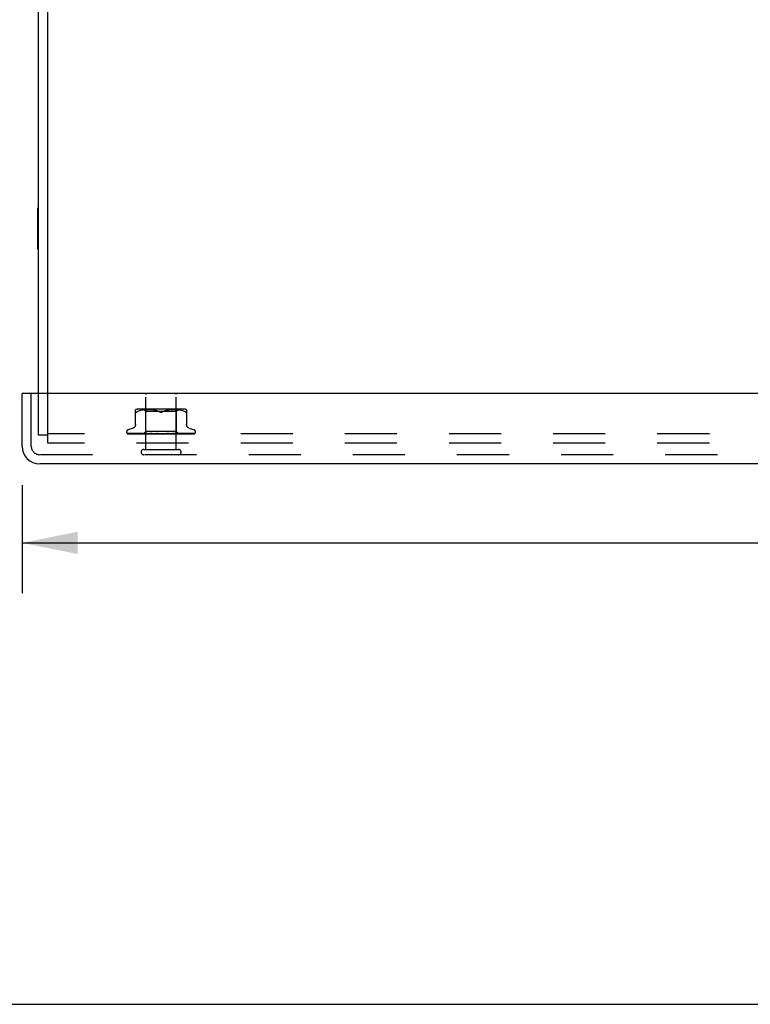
# Model space of a CAD drawing. Header units: inches. Extents: x 0 to 77.3, y 0 to 50.
# Tile 27 of 51: x 55.1 to 61, y 0 to 8. Entities that reach past the tile are written whole.
import ezdxf

# ---------------------------------------------------------------- set-up
doc = ezdxf.new("R2010")
doc.units = ezdxf.units.IN
doc.header["$LTSCALE"] = 4.25
doc.header["$MEASUREMENT"] = 0
doc.linetypes.add('HIDDEN', pattern=[0.2, 0.1, -0.1])
doc.layers.get('0').update_dxf_attribs({"linetype": 'CONTINUOUS'})
for name, color, linetype in [('DEFAULT_2', 8, 'HIDDEN'), ('DIMENSIONS', 7, 'CONTINUOUS'), ('FRONT_COVER', 7, 'CONTINUOUS')]:
    doc.layers.add(name, color=color, linetype=linetype)
doc.styles.get("Standard").update_dxf_attribs({"font": 'arial.ttf'})
doc.dimstyles.new('DIMSTYLE_1', dxfattribs={"dimtxt": 0.340909, "dimasz": 0.454545, "dimexe": 0.09, "dimexo": 0.07, "dimgap": 0.0375, "dimtad": 0, "dimtih": 1, "dimtoh": 1, "dimzin": 4, "dimdsep": 46, "dimtxsty": 'Standard', "dimblk": '_FILLED', "dimblk1": '_FILLED', "dimblk2": '_FILLED', "dimcen": 0.09, "dimadec": 3, "dimazin": 1, "dimtfac": 1, "dimtdec": 3, "dimtofl": 0, "dimtmove": 0, "dimatfit": 3, "dimldrblk": '_FILLED', "dimfxl": 0, "dimtolj": 1, "dimtzin": 4, "dimarcsym": 0})

# ---------------------------------------------------------------- blocks, each defined once
blk = doc.blocks.new('_FILLED')
at = {"color": 0, "linetype": 'ByBlock'}
blk.add_solid([(0, 0), (-1, 0.2), (-1, -0.2)], dxfattribs=at)
blk = doc.blocks.new('*D9')
at = {"layer": 'DIMENSIONS', "color": 2, "linetype": 'Continuous'}
for p, q in [((55.1028, 4.2343), (55.1028, 3.354)), ((75.3728, 4.2343), (75.3728, 3.354)), ((55.1028, 3.7631), (62.8077, 3.7631)), ((75.3728, 3.7631), (67.6679, 3.7631))]:
    blk.add_line(p, q, dxfattribs=at)
at = {"layer": 'DIMENSIONS', "color": 2, "linetype": 'Continuous', "xscale": 0.4545454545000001, "yscale": 0.4545454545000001, "zscale": 0.4545454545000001, "rotation": 180}
blk.add_blockref('_FILLED', (55.1028, 3.7631), dxfattribs=at)
at = {"layer": 'DIMENSIONS', "color": 2, "linetype": 'Continuous', "xscale": 0.4545454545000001, "yscale": 0.4545454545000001, "zscale": 0.4545454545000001}
blk.add_blockref('_FILLED', (75.3728, 3.7631), dxfattribs=at)
at = {"layer": 'DIMENSIONS', "color": 2, "linetype": 'Continuous', "insert": (65.2378, 3.9335), "char_height": 0.340909, "width": 4.519263, "attachment_point": 2, "line_spacing_factor": 0.9}
blk.add_mtext('20.27 FRONT DOOR', dxfattribs=at)

msp = doc.modelspace()

# ---------------------------------------------------------------- linework, layer by layer
at = {"color": 3, "linetype": 'Continuous'}
for p, q in [((55.312798, 4.982449), (55.312798, 10.577449)), ((55.237798, 4.982449), (55.237798, 10.514449))]:
    msp.add_line(p, q, dxfattribs=at)
at = {"color": 7, "linetype": 'Continuous'}
for p, q in [((55.232798, 6.158949), (55.232798, 6.495949)), ((55.232798, 6.495949), (55.237798, 6.495949)), ((55.232798, 6.158949), (55.237798, 6.158949)), ((0, 0), (77.272727, 0))]:
    msp.add_line(p, q, dxfattribs=at)
at = {"layer": 'DEFAULT_2', "color": 8, "linetype": 'HIDDEN'}
for p, q in [((55.237798, 4.640449), (55.237798, 4.982449)), ((55.312798, 4.577449), (55.312798, 4.982449)), ((55.312798, 4.640449), (55.237798, 4.640449)), ((75.162798, 4.652449), (55.312798, 4.652449)), ((75.162798, 4.577449), (55.312798, 4.577449))]:
    msp.add_line(p, q, dxfattribs=at)
at = {"layer": 'FRONT_COVER', "color": 3, "linetype": 'Continuous'}
for p, q in [((55.102798, 4.552449), (55.102798, 4.982449)), ((75.357798, 4.982449), (55.117798, 4.982449)), ((75.227798, 4.407449), (55.247798, 4.407449))]:
    msp.add_line(p, q, dxfattribs=at)
at = {"layer": 'FRONT_COVER', "color": 7, "linetype": 'Continuous'}
msp.add_line((55.117798, 4.982449), (55.102798, 4.982449), dxfattribs=at)
at = {"layer": 'FRONT_COVER', "color": 8, "linetype": 'HIDDEN'}
for p, q in [((55.177798, 4.552449), (55.177798, 4.982449)), ((56.113798, 4.525449), (56.113798, 4.972449)), ((56.361798, 4.525449), (56.361798, 4.972449)), ((56.029464, 4.719735), (56.029464, 4.848957)), ((56.029651, 4.832276), (56.029464, 4.833538)), ((56.05251, 4.837144), (56.044047, 4.833538)), ((56.061369, 4.840209), (56.05248, 4.837134)), ((56.41739, 4.854473), (56.058205, 4.854473)), ((56.070727, 4.842718), (56.061321, 4.840195)), ((56.080283, 4.84472), (56.070675, 4.842705)), ((56.089819, 4.846232), (56.080232, 4.844711)), ((56.099188, 4.847336), (56.089769, 4.846225)), ((56.112547, 4.834473), (56.092548, 4.854473)), ((56.108115, 4.8481), (56.099133, 4.84733)), ((56.116766, 4.848584), (56.108033, 4.848095)), ((56.112548, 4.671451), (56.112548, 4.834473)), ((56.237798, 4.834473), (56.112548, 4.834473)), ((56.125147, 4.848869), (56.116651, 4.848579)), ((56.133458, 4.848953), (56.125003, 4.848866)), ((56.141884, 4.848872), (56.133288, 4.848953)), ((56.150472, 4.848585), (56.141695, 4.848876)), ((56.159358, 4.848081), (56.150273, 4.848594)), ((56.168455, 4.847297), (56.159163, 4.848095)), ((56.177769, 4.846189), (56.168275, 4.847316)), ((56.18716, 4.844687), (56.177615, 4.846211)), ((56.19654, 4.842724), (56.18704, 4.844709)), ((56.205764, 4.840248), (56.196457, 4.842743)), ((56.214612, 4.837185), (56.223214, 4.833538)), ((56.363048, 4.834473), (56.237798, 4.834473)), ((56.260983, 4.837185), (56.252381, 4.833538)), ((56.269879, 4.840263), (56.260962, 4.837177)), ((56.279138, 4.842743), (56.269831, 4.840248)), ((56.288555, 4.844709), (56.279055, 4.842724)), ((56.29798, 4.846211), (56.288435, 4.844687)), ((56.30732, 4.847316), (56.297826, 4.846189)), ((56.316432, 4.848095), (56.30714, 4.847297)), ((56.325322, 4.848594), (56.316237, 4.848081)), ((56.3339, 4.848876), (56.325123, 4.848585)), ((56.342307, 4.848953), (56.333711, 4.848872)), ((56.350592, 4.848866), (56.342137, 4.848953)), ((56.358944, 4.848579), (56.350448, 4.848869)), ((56.367562, 4.848095), (56.358829, 4.848584)), ((56.363048, 4.834473), (56.383047, 4.854473)), ((56.363048, 4.671451), (56.363048, 4.834473)), ((56.376462, 4.84733), (56.36748, 4.8481)), ((56.385826, 4.846225), (56.376407, 4.847336)), ((56.395363, 4.844711), (56.385776, 4.846232)), ((56.40492, 4.842705), (56.395312, 4.84472)), ((56.414274, 4.840195), (56.404868, 4.842718)), ((56.423115, 4.837134), (56.414226, 4.840209)), ((56.423085, 4.837144), (56.431548, 4.833538)), ((56.446131, 4.848957), (56.446131, 4.719735)), ((55.956547, 4.668946), (55.956547, 4.668116)), ((56.009806, 4.7), (55.967514, 4.684607)), ((56.093546, 4.652449), (56.112548, 4.671451)), ((56.363048, 4.671451), (56.112548, 4.671451)), ((56.381289, 4.653209), (56.363048, 4.671451)), ((56.465789, 4.7), (56.508081, 4.684607)), ((56.519048, 4.668946), (56.519048, 4.668116)), ((55.963896, 4.655878), (55.96456, 4.655393)), ((55.98873, 4.654762), (55.966166, 4.655092)), ((56.034847, 4.654092), (55.966765, 4.655092)), ((55.967585, 4.652449), (56.242137, 4.652449)), ((56.020097, 4.654418), (55.975392, 4.655092)), ((55.976241, 4.655079), (55.977445, 4.65441)), ((56.057422, 4.654092), (55.996996, 4.655092)), ((56.076913, 4.653491), (56.012707, 4.654418)), ((56.082616, 4.653491), (56.020097, 4.654418)), ((56.021622, 4.655092), (56.021553, 4.655097)), ((56.021647, 4.655091), (56.021622, 4.655092)), ((56.076769, 4.654092), (56.021643, 4.655092)), ((56.025537, 4.655091), (56.025482, 4.655094)), ((56.095009, 4.653236), (56.035132, 4.654092)), ((56.110177, 4.653236), (56.056047, 4.654092)), ((56.088152, 4.654417), (56.057002, 4.655092)), ((56.057007, 4.655091), (56.057137, 4.655082)), ((56.057146, 4.655081), (56.064296, 4.654312)), ((56.110426, 4.653236), (56.057422, 4.654092)), ((56.0912, 4.654417), (56.061769, 4.655091)), ((56.124901, 4.653235), (56.076769, 4.654092)), ((56.125237, 4.653235), (56.078625, 4.654092)), ((56.143717, 4.653235), (56.088152, 4.654417)), ((56.11937, 4.653782), (56.0912, 4.654417)), ((56.09501, 4.653236), (56.094934, 4.653213)), ((56.094958, 4.653236), (56.094985, 4.653213)), ((56.165956, 4.653234), (56.098919, 4.655091)), ((56.09892, 4.65509), (56.099174, 4.655074)), ((56.09918, 4.655074), (56.111708, 4.653876)), ((56.100228, 4.653236), (56.100046, 4.653213)), ((56.100075, 4.653236), (56.100198, 4.653213)), ((56.126528, 4.654416), (56.104388, 4.65509)), ((56.110427, 4.653236), (56.110137, 4.653213)), ((56.110178, 4.653236), (56.110384, 4.653213)), ((56.111708, 4.653876), (56.120527, 4.653057)), ((56.11898, 4.652449), (56.124842, 4.653213)), ((56.144131, 4.653235), (56.11937, 4.653782)), ((56.120527, 4.653057), (56.127257, 4.652449)), ((56.125238, 4.653236), (56.124842, 4.653213)), ((56.124901, 4.653236), (56.125175, 4.653213)), ((56.130293, 4.652449), (56.125175, 4.653213)), ((56.147753, 4.653781), (56.126528, 4.654416)), ((56.136608, 4.652449), (56.14363, 4.653213)), ((56.144131, 4.653235), (56.14363, 4.653213)), ((56.143717, 4.653235), (56.144036, 4.653213)), ((56.150439, 4.652449), (56.144036, 4.653213)), ((56.145904, 4.655087), (56.146169, 4.65507)), ((56.190843, 4.653231), (56.145909, 4.655087)), ((56.146197, 4.655069), (56.152943, 4.654461)), ((56.166434, 4.653234), (56.147753, 4.653781)), ((56.165946, 4.654411), (56.151901, 4.655086)), ((56.152943, 4.654461), (56.17571, 4.652449)), ((56.157892, 4.652449), (56.165821, 4.653213)), ((56.166062, 4.65323), (56.165821, 4.653213)), ((56.179455, 4.653777), (56.165946, 4.654411)), ((56.165957, 4.653235), (56.166286, 4.653213)), ((56.166434, 4.653234), (56.166062, 4.65323)), ((56.173742, 4.652449), (56.166286, 4.653213)), ((56.191381, 4.65323), (56.179455, 4.653777)), ((56.182065, 4.652449), (56.190613, 4.653213)), ((56.190843, 4.653232), (56.191121, 4.653213)), ((56.19936, 4.652449), (56.191121, 4.653213)), ((56.226367, 4.652449), (56.19643, 4.655069)), ((56.208299, 4.654375), (56.2029, 4.655043)), ((56.208252, 4.652449), (56.217111, 4.653213)), ((56.213586, 4.653743), (56.208299, 4.654375)), ((56.218328, 4.653198), (56.213586, 4.653743)), ((56.235507, 4.652449), (56.244356, 4.653213)), ((56.241326, 4.652449), (56.241702, 4.652644)), ((56.243344, 4.653425), (56.243413, 4.653485)), ((56.243491, 4.65355), (56.243578, 4.65362)), ((56.253788, 4.652449), (56.244893, 4.653213)), ((56.247993, 4.652449), (56.507835, 4.652449)), ((56.262845, 4.652449), (56.271365, 4.653213)), ((56.27935, 4.65377), (56.270982, 4.653224)), ((56.271561, 4.653227), (56.271365, 4.653213)), ((56.304783, 4.655083), (56.271561, 4.653227)), ((56.28063, 4.652449), (56.271887, 4.653213)), ((56.304584, 4.655069), (56.274724, 4.652449)), ((56.288797, 4.654404), (56.27935, 4.65377)), ((56.29858, 4.655078), (56.288797, 4.654404)), ((56.289277, 4.652449), (56.29716, 4.653213)), ((56.312342, 4.65378), (56.296968, 4.653233)), ((56.296968, 4.653233), (56.297649, 4.653213)), ((56.297475, 4.653234), (56.29716, 4.653213)), ((56.353716, 4.65509), (56.297476, 4.653233)), ((56.305925, 4.652449), (56.297649, 4.653213)), ((56.304593, 4.655069), (56.304793, 4.655083)), ((56.329788, 4.654414), (56.312342, 4.65378)), ((56.313849, 4.652449), (56.32081, 4.653213)), ((56.342512, 4.653782), (56.320692, 4.653235)), ((56.320692, 4.653235), (56.321247, 4.653213)), ((56.321139, 4.653235), (56.32081, 4.653213)), ((56.357097, 4.654091), (56.321139, 4.653235)), ((56.328757, 4.652449), (56.321247, 4.653213)), ((56.324507, 4.652449), (56.331375, 4.653056)), ((56.347964, 4.655089), (56.329788, 4.654414)), ((56.331375, 4.653056), (56.340446, 4.653874)), ((56.335672, 4.652449), (56.341459, 4.653213)), ((56.340446, 4.653874), (56.353437, 4.655072)), ((56.341382, 4.653236), (56.34183, 4.653213)), ((56.341758, 4.653236), (56.341459, 4.653213)), ((56.370291, 4.653783), (56.341759, 4.653235)), ((56.348302, 4.652449), (56.34183, 4.653213)), ((56.367322, 4.654416), (56.342512, 4.653782)), ((56.353442, 4.655072), (56.353725, 4.655089)), ((56.353958, 4.652449), (56.356221, 4.652833)), ((56.356221, 4.652833), (56.358362, 4.653213)), ((56.398365, 4.655091), (56.357097, 4.654091)), ((56.390449, 4.653783), (56.35831, 4.653236)), ((56.35831, 4.653236), (56.358652, 4.653213)), ((56.358604, 4.653236), (56.358362, 4.653213)), ((56.361304, 4.652833), (56.358652, 4.653213)), ((56.363852, 4.652449), (56.361304, 4.652833)), ((56.393225, 4.655091), (56.367322, 4.654416)), ((56.437177, 4.655092), (56.370291, 4.653783)), ((56.40651, 4.653783), (56.370871, 4.653236)), ((56.370871, 4.653236), (56.371107, 4.653213)), ((56.371073, 4.653236), (56.370907, 4.653213)), ((56.42748, 4.654092), (56.371073, 4.653236)), ((56.378614, 4.653236), (56.378743, 4.653213)), ((56.396314, 4.653491), (56.378615, 4.653236)), ((56.378717, 4.653236), (56.378641, 4.653213)), ((56.39655, 4.653491), (56.378718, 4.653236)), ((56.441529, 4.654092), (56.381262, 4.653236)), ((56.381262, 4.653236), (56.381268, 4.65323)), ((56.38201, 4.652449), (56.381262, 4.653236)), ((56.381268, 4.65323), (56.381285, 4.653213)), ((56.381916, 4.653461), (56.390552, 4.654309)), ((56.432827, 4.655092), (56.38415, 4.654091)), ((56.427059, 4.654418), (56.390449, 4.653783)), ((56.390552, 4.654309), (56.39815, 4.655077)), ((56.506031, 4.655092), (56.396314, 4.653491)), ((56.398158, 4.655078), (56.398361, 4.655091)), ((56.489655, 4.655092), (56.40651, 4.653783)), ((56.413043, 4.652449), (56.419041, 4.653065)), ((56.465359, 4.655092), (56.427059, 4.654418)), ((56.491997, 4.655092), (56.42748, 4.654092)), ((56.43714, 4.655088), (56.437173, 4.655091)), ((56.504839, 4.655092), (56.43756, 4.654092)), ((56.510364, 4.655092), (56.441529, 4.654092)), ((56.469018, 4.65511), (56.468762, 4.655092)), ((56.095798, 4.525449), (56.379798, 4.525449)), ((75.227798, 4.482449), (55.247798, 4.482449))]:
    msp.add_line(p, q, dxfattribs=at)
for points in [[(56.029651, 4.832276), (56.030178, 4.831304), (56.030991, 4.830628), (56.032062, 4.830231), (56.033372, 4.830097), (56.034926, 4.830231), (56.036744, 4.830628)], [(56.044047, 4.833538), (56.041289, 4.832276), (56.03885, 4.831304), (56.036744, 4.830628)], [(56.223214, 4.833538), (56.214633, 4.837177), (56.205716, 4.840263)], [(56.223214, 4.833538), (56.224471, 4.832959), (56.225795, 4.832416), (56.227191, 4.831905), (56.228645, 4.831442), (56.230143, 4.831038), (56.231674, 4.830699), (56.233229, 4.830435), (56.234783, 4.830245), (56.236304, 4.830134), (56.237798, 4.8301)], [(56.237798, 4.8301), (56.235411, 4.830188), (56.232972, 4.830472), (56.230496, 4.830956), (56.22802, 4.831632), (56.225587, 4.832492), (56.223214, 4.833538)], [(56.237798, 4.8301), (56.239706, 4.830158), (56.241628, 4.830335), (56.243564, 4.830634), (56.245475, 4.831043), (56.24733, 4.831557), (56.249111, 4.832156), (56.250793, 4.832813), (56.252381, 4.833538)], [(56.252381, 4.833538), (56.250005, 4.832491), (56.24757, 4.831631), (56.245094, 4.830955), (56.242618, 4.830471), (56.240181, 4.830187), (56.237798, 4.8301)], [(56.431548, 4.833538), (56.434306, 4.832276), (56.436745, 4.831304), (56.438851, 4.830628), (56.440669, 4.830231), (56.442223, 4.830097), (56.443533, 4.830231)], [(56.446131, 4.833538), (56.445944, 4.832276), (56.445417, 4.831304), (56.444604, 4.830628), (56.443533, 4.830231)], [(56.029464, 4.727578), (56.029231, 4.723907), (56.028527, 4.720244), (56.027353, 4.71669), (56.025729, 4.713302), (56.023683, 4.710148), (56.021249, 4.707291), (56.018487, 4.704779), (56.015451, 4.702658), (56.012191, 4.700947), (56.010273, 4.700171)], [(56.465322, 4.700171), (56.463404, 4.700947), (56.460145, 4.702658), (56.457108, 4.704779), (56.454346, 4.707291), (56.451912, 4.710148), (56.449866, 4.713302), (56.448242, 4.71669), (56.447068, 4.720244), (56.446364, 4.723907), (56.446131, 4.727578)], [(55.96617, 4.655092), (55.965539, 4.655133), (55.964933, 4.655235), (55.964372, 4.655388), (55.963869, 4.655577), (55.963438, 4.655784)], [(55.963446, 4.65578), (55.964322, 4.655336), (55.96562, 4.654757), (55.966996, 4.654224), (55.968448, 4.65373), (55.969986, 4.653266), (55.971618, 4.65283), (55.973242, 4.652449)], [(55.963861, 4.655904), (55.963844, 4.655915), (55.963896, 4.655878)], [(55.966768, 4.655092), (55.966338, 4.655113), (55.965741, 4.655193), (55.965192, 4.655323), (55.964714, 4.655482), (55.96433, 4.655646), (55.964051, 4.65579), (55.963893, 4.655883), (55.963861, 4.655904)], [(55.96456, 4.655393), (55.964906, 4.655146), (55.965301, 4.654873), (55.965737, 4.654584), (55.966214, 4.654284), (55.966727, 4.653979), (55.967274, 4.653673), (55.967857, 4.653371), (55.968471, 4.653077), (55.969116, 4.652796), (55.969791, 4.652533), (55.970025, 4.652449)], [(55.965608, 4.653284), (55.965744, 4.653216), (55.966616, 4.652819), (55.967584, 4.652449)], [(55.975397, 4.655092), (55.974961, 4.655116), (55.974478, 4.655188), (55.97427, 4.655235)], [(55.974275, 4.655236), (55.975661, 4.654895), (55.977677, 4.654429), (55.979766, 4.653979), (55.98192, 4.653546), (55.984143, 4.653129), (55.98643, 4.652729), (55.988157, 4.652449)], [(55.97584, 4.655303), (55.975785, 4.655323), (55.975737, 4.655342), (55.975804, 4.65531), (55.975977, 4.655222), (55.976241, 4.655079)], [(55.977167, 4.655092), (55.976724, 4.655118), (55.976278, 4.655186), (55.975963, 4.655264), (55.97584, 4.655303)], [(56.100228, 4.653236), (56.021232, 4.654418), (55.998702, 4.654762), (55.977167, 4.655092)], [(55.977445, 4.65441), (55.977942, 4.654141), (55.978473, 4.653862), (55.979036, 4.653579), (55.979629, 4.653298), (55.980248, 4.653023), (55.980895, 4.652757), (55.981566, 4.652507), (55.981733, 4.652449)], [(55.994114, 4.655092), (55.993861, 4.655105), (55.993651, 4.655131)], [(55.993658, 4.655131), (55.995632, 4.654804), (55.99845, 4.654353), (56.001303, 4.653916), (56.004186, 4.653494), (56.007099, 4.653087), (56.010033, 4.652696), (56.011975, 4.652449)], [(56.056047, 4.654092), (56.014466, 4.654761), (55.994109, 4.655092)], [(55.996494, 4.655144), (55.996488, 4.655145), (55.996557, 4.655123), (55.99675, 4.65505), (55.997062, 4.654917), (55.997474, 4.654728), (55.997968, 4.654492), (55.999165, 4.65391)], [(55.996995, 4.655092), (55.996743, 4.655105), (55.996545, 4.655133), (55.996494, 4.655144)], [(55.999165, 4.65391), (55.999847, 4.653587), (56.000575, 4.653257), (56.001341, 4.652932), (56.002144, 4.652619), (56.002622, 4.652449)], [(56.021562, 4.655097), (56.024081, 4.654772), (56.027634, 4.654325), (56.031179, 4.653892), (56.034714, 4.653474), (56.038235, 4.653069), (56.041733, 4.652681), (56.043896, 4.652449)], [(56.025482, 4.655094), (56.025488, 4.655093), (56.025614, 4.655068), (56.025891, 4.654992), (56.026306, 4.654849), (56.026833, 4.654639), (56.027432, 4.654381), (56.028094, 4.654081), (56.028805, 4.653755), (56.029567, 4.65341), (56.030394, 4.65305), (56.031273, 4.652694), (56.031936, 4.652449)], [(56.078625, 4.654092), (56.042961, 4.654761), (56.025539, 4.655092)], [(56.061766, 4.655091), (56.061958, 4.655076), (56.062273, 4.655023), (56.062701, 4.654915), (56.063224, 4.654747), (56.063822, 4.654521), (56.064467, 4.654253), (56.065152, 4.65395), (56.066602, 4.653289)], [(56.064296, 4.654312), (56.068417, 4.653881), (56.072484, 4.653464), (56.076496, 4.653061), (56.082788, 4.652449)], [(56.066602, 4.653289), (56.067367, 4.652952), (56.068156, 4.652625), (56.068612, 4.652449)], [(56.093619, 4.652449), (56.093898, 4.652641), (56.094211, 4.652833), (56.094556, 4.653023), (56.094934, 4.653213)], [(56.093921, 4.652449), (56.094235, 4.652723), (56.094495, 4.652939), (56.094704, 4.653098), (56.094856, 4.653198), (56.09495, 4.653236), (56.094958, 4.653236)], [(56.094555, 4.652449), (56.094762, 4.652723), (56.094912, 4.652939), (56.095004, 4.653098), (56.095039, 4.653198), (56.095016, 4.653236), (56.09501, 4.653236)], [(56.095359, 4.652449), (56.095215, 4.652641), (56.095104, 4.652833), (56.095028, 4.653023), (56.094985, 4.653213)], [(56.09709, 4.652449), (56.097783, 4.652641), (56.098506, 4.652833), (56.099261, 4.653023), (56.100046, 4.653213)], [(56.098486, 4.652449), (56.098896, 4.652723), (56.099258, 4.652939), (56.099575, 4.653098), (56.09984, 4.653198), (56.100047, 4.653236), (56.100075, 4.653236)], [(56.102246, 4.652449), (56.101684, 4.652641), (56.101155, 4.652833), (56.10066, 4.653023), (56.100198, 4.653213)], [(56.100367, 4.652449), (56.100459, 4.652723), (56.100492, 4.652939), (56.100466, 4.653098), (56.100382, 4.653198), (56.100228, 4.653236)], [(56.104379, 4.65509), (56.104507, 4.655084), (56.104956, 4.655033), (56.105505, 4.654919), (56.106135, 4.654735), (56.106817, 4.654488), (56.107536, 4.65419), (56.108266, 4.653857)], [(56.105647, 4.652449), (56.106728, 4.652641), (56.107837, 4.652833), (56.108973, 4.653023), (56.110137, 4.653213)], [(56.108087, 4.652449), (56.108578, 4.652723), (56.109028, 4.652939), (56.109441, 4.653098), (56.109809, 4.653198), (56.110122, 4.653236), (56.110178, 4.653236)], [(56.108266, 4.653857), (56.109747, 4.653149), (56.110497, 4.652799), (56.111306, 4.652449)], [(56.114033, 4.652449), (56.113073, 4.652641), (56.112145, 4.652833), (56.111249, 4.653023), (56.110384, 4.653213)], [(56.111146, 4.652449), (56.11112, 4.652723), (56.111036, 4.652939), (56.110891, 4.653098), (56.110691, 4.653198), (56.110427, 4.653236)], [(56.122376, 4.652449), (56.12293, 4.652723), (56.123452, 4.652939), (56.123947, 4.653098), (56.124405, 4.653198), (56.124812, 4.653236), (56.124901, 4.653236)], [(56.126502, 4.652449), (56.126359, 4.652723), (56.12616, 4.652939), (56.125903, 4.653098), (56.125594, 4.653198), (56.125238, 4.653236)], [(56.140836, 4.652449), (56.141437, 4.652724), (56.142013, 4.65294), (56.142566, 4.653098), (56.143089, 4.653197), (56.143579, 4.653235), (56.143717, 4.653235)], [(56.145881, 4.652449), (56.145626, 4.652723), (56.14532, 4.652939), (56.144959, 4.653098), (56.144553, 4.653198), (56.144131, 4.653235)], [(56.151883, 4.655086), (56.152483, 4.655027), (56.153155, 4.654892), (56.153859, 4.654682), (56.154547, 4.654421), (56.155218, 4.654123), (56.155857, 4.653806), (56.15647, 4.653482), (56.157067, 4.653159), (56.15766, 4.652842), (56.158266, 4.652535), (56.158443, 4.652449)], [(56.162801, 4.652449), (56.16342, 4.652723), (56.164028, 4.652939), (56.164631, 4.653098), (56.165214, 4.653198), (56.165764, 4.653236), (56.165957, 4.653235)], [(56.168582, 4.652449), (56.168253, 4.652704), (56.167886, 4.652909), (56.167478, 4.653067), (56.167034, 4.653174), (56.166564, 4.653228), (56.166434, 4.653234)], [(56.187476, 4.652449), (56.188094, 4.652723), (56.188713, 4.652939), (56.189338, 4.653098), (56.189954, 4.653198), (56.190547, 4.653236), (56.190843, 4.653232)], [(56.191381, 4.653231), (56.191203, 4.653236), (56.190613, 4.653213)], [(56.193784, 4.652449), (56.193337, 4.652723), (56.192853, 4.652939), (56.192327, 4.653098), (56.191773, 4.653198), (56.191381, 4.653231)], [(56.202814, 4.655053), (56.20324, 4.654991), (56.203903, 4.654837), (56.204542, 4.654623), (56.205122, 4.654375), (56.205645, 4.654108), (56.206111, 4.653837), (56.206532, 4.653569), (56.206926, 4.653305), (56.207301, 4.653048), (56.207669, 4.6528), (56.208055, 4.652552), (56.208224, 4.652449)], [(56.21397, 4.652449), (56.214565, 4.652723), (56.215172, 4.652939), (56.215796, 4.653098), (56.216423, 4.653198), (56.217036, 4.653236), (56.217643, 4.653213)], [(56.218328, 4.653198), (56.217724, 4.653236), (56.217111, 4.653213)], [(56.220577, 4.652449), (56.220057, 4.652723), (56.219509, 4.652939), (56.218928, 4.653098), (56.218328, 4.653198)], [(56.244077, 4.653989), (56.243782, 4.653795), (56.243393, 4.653552), (56.242986, 4.653313), (56.24256, 4.653077), (56.242113, 4.652844), (56.241702, 4.652644)], [(56.241702, 4.652644), (56.241876, 4.652723), (56.242449, 4.652939), (56.24305, 4.653098), (56.243664, 4.653198), (56.244277, 4.653236), (56.244893, 4.653213)], [(56.242138, 4.652449), (56.242386, 4.652618), (56.242586, 4.652768), (56.242752, 4.652901), (56.242871, 4.653002), (56.242957, 4.653078), (56.243013, 4.653129)], [(56.243013, 4.653129), (56.243137, 4.653242), (56.243181, 4.653282), (56.243229, 4.653325)], [(56.243098, 4.653212), (56.243136, 4.653241), (56.24322, 4.653315), (56.243353, 4.653431), (56.243537, 4.653586), (56.243776, 4.653774), (56.244077, 4.653989)], [(56.243674, 4.653696), (56.24378, 4.653778), (56.243898, 4.653864), (56.24403, 4.653957), (56.244088, 4.653997)], [(56.244088, 4.653996), (56.244421, 4.654206), (56.24483, 4.654428), (56.245297, 4.654638), (56.245817, 4.654822), (56.246388, 4.654967), (56.246984, 4.655059), (56.247576, 4.655092), (56.248163, 4.655068)], [(56.247993, 4.652449), (56.247418, 4.652723), (56.246825, 4.652939), (56.24621, 4.653098), (56.245587, 4.653198), (56.244971, 4.653236), (56.244356, 4.653213)], [(56.268554, 4.652449), (56.26904, 4.652723), (56.269558, 4.652939), (56.270114, 4.653098), (56.270694, 4.653198), (56.270982, 4.653224)], [(56.270982, 4.653224), (56.271283, 4.653236), (56.271887, 4.653213)], [(56.27504, 4.652449), (56.274431, 4.652723), (56.273816, 4.652939), (56.273188, 4.653098), (56.272564, 4.653198), (56.271958, 4.653236), (56.271561, 4.653227)], [(56.29247, 4.652449), (56.292728, 4.652588), (56.293237, 4.652876), (56.294231, 4.653466)], [(56.294231, 4.653466), (56.294747, 4.653763), (56.295294, 4.654058), (56.295882, 4.654342), (56.296508, 4.654601), (56.297171, 4.654822), (56.297837, 4.654981), (56.298473, 4.655068), (56.29862, 4.65508)], [(56.29467, 4.652449), (56.295074, 4.652723), (56.295519, 4.652939), (56.29601, 4.653098), (56.296534, 4.653198), (56.296968, 4.653233)], [(56.300741, 4.652449), (56.30012, 4.652723), (56.299504, 4.652939), (56.298887, 4.653098), (56.298285, 4.653198), (56.297711, 4.653236), (56.297475, 4.653234)], [(56.31873, 4.652449), (56.319038, 4.652723), (56.319393, 4.652939), (56.319802, 4.653098), (56.320252, 4.653198), (56.320692, 4.653235)], [(56.324168, 4.652449), (56.323557, 4.652723), (56.322962, 4.652939), (56.322378, 4.653098), (56.321819, 4.653198), (56.321298, 4.653236), (56.321139, 4.653235)], [(56.339866, 4.652449), (56.340066, 4.652723), (56.340319, 4.652939), (56.34063, 4.653098), (56.340989, 4.653198), (56.341382, 4.653236)], [(56.341169, 4.652449), (56.341812, 4.652744), (56.34248, 4.653071)], [(56.38415, 4.654091), (56.354234, 4.65349), (56.341382, 4.653235)], [(56.344472, 4.652449), (56.343894, 4.652723), (56.343342, 4.652939), (56.342813, 4.653098), (56.342317, 4.653198), (56.341867, 4.653236), (56.341758, 4.653236)], [(56.34248, 4.653071), (56.343832, 4.65375), (56.34453, 4.654084), (56.345247, 4.654397), (56.345962, 4.654669), (56.346668, 4.654884), (56.347315, 4.655021), (56.347866, 4.655083), (56.347976, 4.655088)], [(56.357312, 4.652449), (56.357397, 4.652723), (56.357539, 4.652939), (56.357741, 4.653098), (56.357997, 4.653198), (56.35831, 4.653236)], [(56.468767, 4.655092), (56.39157, 4.653783), (56.374015, 4.65349), (56.358604, 4.653236)], [(56.360921, 4.652449), (56.360396, 4.652723), (56.359908, 4.652939), (56.359451, 4.653098), (56.359037, 4.653198), (56.358675, 4.653236), (56.358604, 4.653236)], [(56.368045, 4.652449), (56.368809, 4.652641), (56.369541, 4.652833), (56.37024, 4.653023), (56.370907, 4.653213)], [(56.370439, 4.652449), (56.370406, 4.652723), (56.370432, 4.652939), (56.370518, 4.653098), (56.37066, 4.653198), (56.370871, 4.653236)], [(56.37292, 4.652449), (56.372468, 4.652723), (56.37206, 4.652939), (56.371693, 4.653098), (56.371375, 4.653198), (56.371114, 4.653236), (56.371073, 4.653236)], [(56.374847, 4.652449), (56.373956, 4.652641), (56.373036, 4.652833), (56.372086, 4.653023), (56.371107, 4.653213)], [(56.371173, 4.652449), (56.373594, 4.652672), (56.381916, 4.653461)], [(56.377425, 4.652449), (56.377779, 4.652641), (56.3781, 4.652833), (56.378388, 4.653023), (56.378641, 4.653213)], [(56.378772, 4.652449), (56.378622, 4.652723), (56.37853, 4.652939), (56.378497, 4.653098), (56.378522, 4.653198), (56.378614, 4.653236)], [(56.380036, 4.652449), (56.379672, 4.652723), (56.37936, 4.652939), (56.379096, 4.653098), (56.378886, 4.653198), (56.378735, 4.653236), (56.378717, 4.653236)], [(56.380888, 4.652449), (56.3804, 4.652641), (56.37988, 4.652833), (56.379327, 4.653023), (56.378743, 4.653213)], [(56.381758, 4.652449), (56.38169, 4.652641), (56.381589, 4.652833), (56.381454, 4.653023), (56.381285, 4.653213)], [(56.386295, 4.652449), (56.386449, 4.65251), (56.387295, 4.652864), (56.388116, 4.653234)], [(56.388116, 4.653234), (56.389706, 4.65397), (56.390467, 4.654304), (56.391194, 4.654595), (56.391859, 4.654824), (56.392439, 4.654981), (56.392904, 4.655064), (56.393227, 4.65509)], [(56.419041, 4.653065), (56.422825, 4.653468), (56.426642, 4.653886), (56.430492, 4.654318), (56.437131, 4.655088)], [(56.426163, 4.652449), (56.426695, 4.652649), (56.427527, 4.652987), (56.428324, 4.653333), (56.429798, 4.654001)], [(56.429798, 4.654001), (56.430478, 4.654303), (56.431106, 4.654568), (56.431675, 4.654788), (56.432151, 4.654947), (56.432512, 4.655041), (56.432739, 4.655082), (56.432827, 4.655091), (56.432829, 4.655091)], [(56.448608, 4.652449), (56.450663, 4.652687), (56.453893, 4.653076), (56.457122, 4.653482), (56.460344, 4.653902), (56.463556, 4.654336), (56.466753, 4.654784), (56.469009, 4.65511)], [(56.45931, 4.652449), (56.459544, 4.652532), (56.460447, 4.652876), (56.461301, 4.653235), (56.46209, 4.653588), (56.463474, 4.654234)], [(56.463474, 4.654234), (56.464066, 4.654508), (56.464598, 4.654744), (56.465034, 4.654924), (56.46522, 4.654995)], [(56.46522, 4.654995), (56.465349, 4.65504), (56.465535, 4.655096), (56.465589, 4.655109), (56.465504, 4.655099), (56.465361, 4.655092)], [(56.4766, 4.652449), (56.47843, 4.652709), (56.481048, 4.653103), (56.483622, 4.653514), (56.486147, 4.653939), (56.488623, 4.65438), (56.491043, 4.654836), (56.492725, 4.655168)], [(56.484526, 4.652449), (56.485157, 4.652676), (56.485886, 4.652965), (56.486587, 4.653268), (56.487254, 4.653576), (56.487884, 4.653882), (56.488474, 4.654179), (56.489501, 4.654707)], [(56.489501, 4.654707), (56.489917, 4.654918), (56.490252, 4.655081), (56.490478, 4.655183), (56.490534, 4.655206)], [(56.490534, 4.655206), (56.490564, 4.655218), (56.490511, 4.655201), (56.490322, 4.655157), (56.49, 4.655111), (56.489657, 4.655092)], [(56.492726, 4.655166), (56.492455, 4.655123), (56.491992, 4.655092)], [(56.496043, 4.652449), (56.497692, 4.652764), (56.499644, 4.653175), (56.501513, 4.653606), (56.503301, 4.654055), (56.505011, 4.654526), (56.506637, 4.65502), (56.507741, 4.655384)], [(56.500898, 4.652449), (56.501555, 4.65269), (56.502271, 4.652983), (56.502954, 4.653292), (56.503599, 4.653609), (56.504206, 4.653929), (56.504774, 4.654246), (56.505295, 4.654551), (56.505771, 4.65484), (56.506528, 4.655311)], [(56.506872, 4.655521), (56.506902, 4.655538), (56.506907, 4.655541), (56.506787, 4.655485), (56.506545, 4.655389), (56.506186, 4.655277), (56.505734, 4.655176), (56.505212, 4.655109), (56.504838, 4.655092)], [(56.507733, 4.65538), (56.507676, 4.655361), (56.507185, 4.655226), (56.506606, 4.655129), (56.506027, 4.655092)], [(56.506339, 4.652449), (56.50786, 4.652906), (56.509171, 4.653377), (56.510404, 4.653903), (56.511585, 4.654498), (56.512734, 4.655202), (56.513861, 4.65607), (56.514705, 4.656895)], [(56.506528, 4.655311), (56.506775, 4.655463), (56.506872, 4.655521)], [(56.507837, 4.652449), (56.508174, 4.652574), (56.508597, 4.652743), (56.50901, 4.65292), (56.50941, 4.653105), (56.509799, 4.653297), (56.510175, 4.653493), (56.510539, 4.653694), (56.510888, 4.653898), (56.511225, 4.654105), (56.511548, 4.654312), (56.511858, 4.65452), (56.512154, 4.654728), (56.512437, 4.654935), (56.512704, 4.655139), (56.512957, 4.65534), (56.513195, 4.655535), (56.513416, 4.655724), (56.513622, 4.655904), (56.51381, 4.656075), (56.513982, 4.656235), (56.514133, 4.656378), (56.514257, 4.656498)], [(56.514257, 4.656498), (56.514523, 4.656758), (56.514534, 4.656769), (56.514512, 4.656748), (56.514448, 4.656689), (56.514325, 4.656581), (56.514163, 4.656447), (56.513972, 4.656301), (56.513758, 4.656151), (56.513529, 4.656004), (56.513284, 4.655862), (56.513023, 4.655727), (56.512747, 4.6556), (56.512458, 4.655484), (56.512156, 4.655381), (56.511844, 4.655291), (56.511522, 4.655217), (56.511193, 4.655159), (56.510857, 4.655118), (56.510516, 4.655096), (56.510361, 4.655092)]]:
    msp.add_lwpolyline(points, dxfattribs=at)
for centre, radius, start, end in [((56.123798, 4.972449), 0.01, 89.9999973, 180), ((56.351798, 4.972449), 0.01, 0, 90.0000027), ((56.058205, 4.776896), 0.077578, 90, 112.0760652), ((56.41739, 4.776896), 0.077578, 67.9239348, 90), ((55.973214, 4.668946), 0.016667, 110, 180), ((55.973214, 4.668116), 0.016667, 180, 242.8512306), ((56.502381, 4.668946), 0.016667, 0, 70), ((56.502381, 4.668116), 0.016667, 317.7646594, 360), ((55.247798, 4.552449), 0.07, 180, 270), ((56.095798, 4.503949), 0.0215, 89.9999993, 270.0000001), ((56.379798, 4.503949), 0.0215, 269.9999999, 90.0000007)]:
    msp.add_arc(centre, radius, start, end, dxfattribs=at)
at = {"layer": 'FRONT_COVER', "color": 3, "linetype": 'Continuous'}
msp.add_arc((55.247798, 4.552449), 0.145, 180, 270, dxfattribs=at)

# ---------------------------------------------------------------- dimensions: what is measured, and where the dimension line sits
at = {"layer": 'DIMENSIONS', "color": 2, "linetype": 'Continuous'}
dim = msp.add_linear_dim(base=(75.372798, 3.763092), p1=(55.102798, 4.304268), p2=(75.372798, 4.304268), text='<> FRONT DOOR', dimstyle='DIMSTYLE_1', dxfattribs=at)
dim.commit()
dim.dimension.update_dxf_attribs({"geometry": '*D9', "text_midpoint": (65.237798, 3.763092), "dimtype": 160})

doc.saveas('drawing.dxf')
